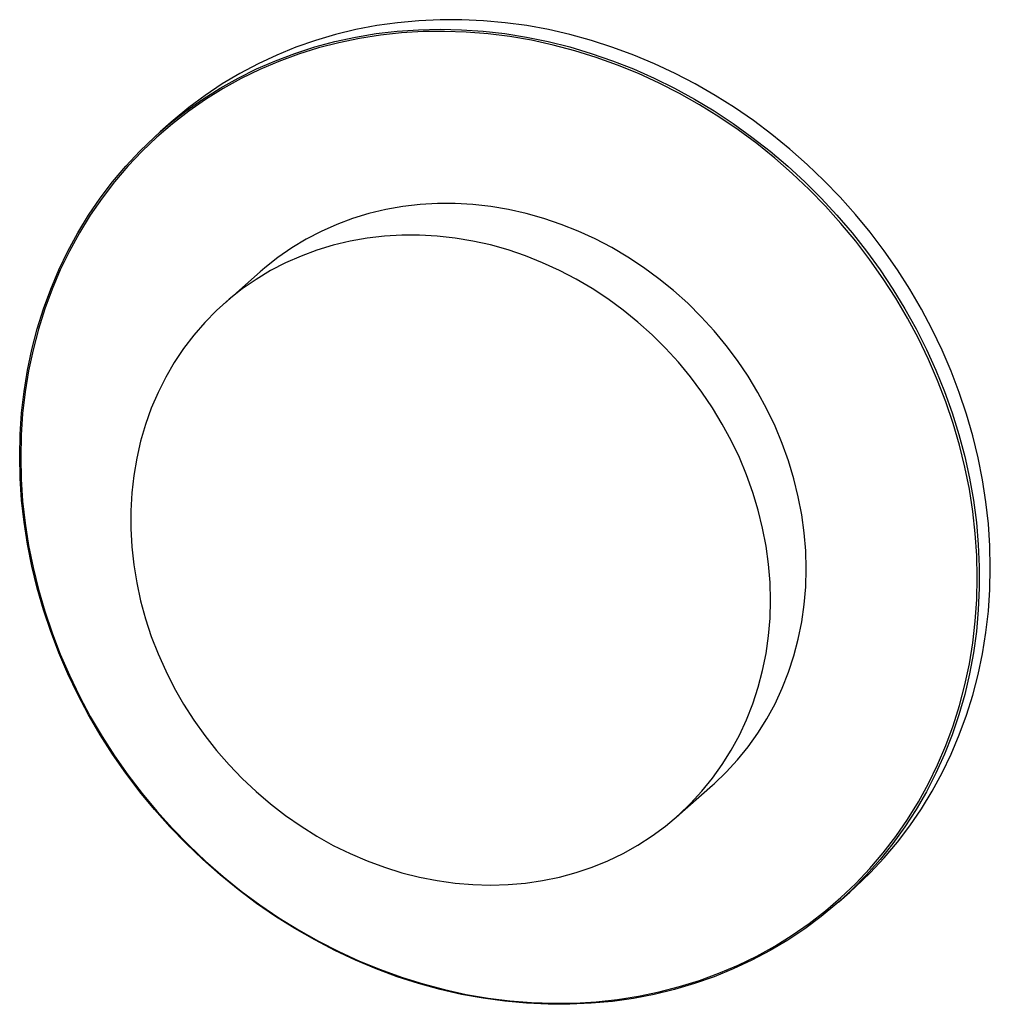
# Paper-space layout '_Dimétrica' of a CAD drawing. Header units: millimetres. Extents: x -271 to 13, y -227 to 60.
import ezdxf

# ---------------------------------------------------------------- set-up
doc = ezdxf.new("R2010")
doc.units = ezdxf.units.MM

psp = doc.layouts.new('_Dimétrica')

# ---------------------------------------------------------------- linework, layer by layer
at = {"color": 7, "linetype": 'Continuous', "lineweight": 25}
for p, q in [((-226.29, 30.36), (-229.48, 27.56)), ((-200.29, -13.37), (-210.72, -22.57)), ((-78.43, -172.57), (-68, -163.37)), ((-31.04, -197.44), (-27.86, -194.64))]:
    psp.add_line(p, q, dxfattribs=at)
at = {"color": 8, "linetype": 'Continuous', "lineweight": 25, "flags": 128}
psp.add_lwpolyline([(-229.48, 27.56), (-226.63, 29.98), (-221.93, 33.68), (-217.03, 37.13), (-211.96, 40.32), (-206.72, 43.27), (-201.33, 45.95), (-195.79, 48.36), (-190.12, 50.51), (-184.32, 52.37), (-178.41, 53.96), (-172.41, 55.26), (-166.32, 56.27), (-160.16, 57), (-153.93, 57.43), (-147.66, 57.58), (-141.35, 57.43), (-135.02, 57), (-128.67, 56.27), (-122.34, 55.26), (-116.01, 53.95), (-109.72, 52.37), (-103.47, 50.5), (-97.27, 48.36), (-91.14, 45.94), (-85.1, 43.26), (-79.14, 40.32), (-73.29, 37.12), (-67.55, 33.67), (-61.94, 29.98), (-56.47, 26.05), (-51.16, 21.9), (-46, 17.53), (-41.02, 12.94), (-36.22, 8.16), (-31.61, 3.19), (-27.2, -1.96), (-23, -7.28), (-19.02, -12.76), (-15.27, -18.39), (-11.76, -24.15), (-8.48, -30.04), (-5.46, -36.03), (-2.69, -42.13), (-0.18, -48.32), (2.07, -54.58), (4.04, -60.91), (5.74, -67.28), (7.16, -73.69), (8.3, -80.12), (9.16, -86.56), (9.73, -93), (10.02, -99.42), (10.02, -105.81), (9.73, -112.16), (9.16, -118.45), (8.3, -124.68), (7.16, -130.82), (5.74, -136.87), (4.04, -142.82), (2.07, -148.65), (-0.18, -154.34), (-2.69, -159.9), (-5.46, -165.3), (-8.48, -170.53), (-11.76, -175.6), (-15.27, -180.47), (-19.02, -185.15), (-23, -189.63), (-27.2, -193.89), (-31.04, -197.44)], dxfattribs=at)
at = {"color": 7, "linetype": 'Continuous', "lineweight": 25, "flags": 128}
for points in [[(13.23, -99.81), (13.09, -93.4), (12.66, -86.97), (11.95, -80.53), (10.95, -74.09), (9.67, -67.67), (8.11, -61.28), (6.27, -54.93), (4.16, -48.64), (1.78, -42.41), (-0.86, -36.27), (-3.76, -30.22), (-6.91, -24.27), (-10.3, -18.44), (-13.94, -12.75), (-17.8, -7.19), (-21.89, -1.79), (-26.19, 3.44), (-30.7, 8.51), (-35.41, 13.38), (-40.3, 18.07), (-45.38, 22.54), (-50.61, 26.81), (-56.01, 30.85), (-61.55, 34.66), (-67.22, 38.23), (-73.02, 41.56), (-78.92, 44.63), (-84.93, 47.44), (-91.02, 49.99), (-97.18, 52.27), (-103.41, 54.28), (-109.68, 56), (-115.99, 57.45), (-122.32, 58.61), (-128.66, 59.48), (-135, 60.06), (-141.32, 60.35), (-147.62, 60.35), (-153.87, 60.06), (-160.06, 59.48), (-166.19, 58.61), (-172.24, 57.45), (-178.2, 56.01), (-184.05, 54.28), (-189.79, 52.28), (-195.39, 50), (-200.86, 47.45), (-206.18, 44.64), (-211.34, 41.56), (-216.32, 38.24), (-221.12, 34.67), (-225.73, 30.86), (-226.29, 30.36)], [(-270.28, -67.48), (-270.14, -73.91), (-269.7, -80.37), (-268.98, -86.84), (-267.97, -93.3), (-266.67, -99.74), (-265.09, -106.16), (-263.24, -112.53), (-261.11, -118.85), (-258.7, -125.09), (-256.03, -131.25), (-253.11, -137.32), (-249.92, -143.28), (-246.49, -149.12), (-242.82, -154.82), (-238.92, -160.38), (-234.79, -165.79), (-230.44, -171.02), (-225.89, -176.08), (-221.14, -180.95), (-216.2, -185.63), (-211.08, -190.09), (-205.8, -194.34), (-200.36, -198.35), (-194.77, -202.14), (-189.06, -205.68), (-183.22, -208.97), (-177.27, -212.01), (-171.22, -214.78), (-165.09, -217.29), (-158.89, -219.52), (-152.63, -221.47), (-146.32, -223.13), (-139.98, -224.52), (-133.62, -225.61), (-127.25, -226.41), (-120.89, -226.92), (-114.55, -227.14), (-108.25, -227.06), (-101.98, -226.68), (-95.78, -226.02), (-89.65, -225.06), (-83.61, -223.81), (-77.66, -222.27), (-71.82, -220.45), (-66.1, -218.35), (-60.51, -215.97), (-55.07, -213.32), (-49.79, -210.41), (-44.67, -207.24), (-39.74, -203.81), (-34.98, -200.13), (-30.43, -196.22), (-26.09, -192.08), (-21.96, -187.72), (-18.05, -183.14), (-14.38, -178.36), (-10.95, -173.39), (-7.77, -168.23), (-4.84, -162.9), (-2.17, -157.41), (0.23, -151.77), (2.37, -146), (4.22, -140.09), (5.8, -134.07), (7.1, -127.95), (8.11, -121.75), (8.83, -115.46), (9.26, -109.11), (9.41, -102.72), (9.26, -96.28), (8.83, -89.83), (8.11, -83.36), (7.1, -76.9), (5.8, -70.45), (4.22, -64.04), (2.37, -57.66), (0.23, -51.35), (-2.17, -45.1), (-4.84, -38.94), (-7.77, -32.87), (-10.95, -26.92), (-14.38, -21.08), (-18.05, -15.37), (-21.96, -9.81), (-26.09, -4.41), (-30.43, 0.83), (-34.98, 5.89), (-39.74, 10.76), (-44.67, 15.43), (-49.79, 19.89), (-55.07, 24.14), (-60.51, 28.16), (-66.1, 31.94), (-71.82, 35.49), (-77.66, 38.78), (-83.61, 41.81), (-89.65, 44.59), (-95.78, 47.09), (-101.98, 49.32), (-108.25, 51.27), (-114.55, 52.94), (-120.89, 54.32), (-127.25, 55.41), (-133.62, 56.22), (-139.98, 56.73), (-146.32, 56.94), (-152.63, 56.86), (-158.89, 56.49), (-165.09, 55.82), (-171.22, 54.86), (-177.27, 53.61), (-183.22, 52.08), (-189.06, 50.26), (-194.77, 48.16), (-200.36, 45.78), (-205.8, 43.13), (-211.08, 40.21), (-216.2, 37.04), (-221.14, 33.61), (-225.89, 29.94), (-230.44, 26.03), (-234.79, 21.88), (-238.92, 17.52), (-242.82, 12.94), (-246.49, 8.16), (-249.92, 3.19), (-253.11, -1.96), (-256.03, -7.29), (-258.7, -12.78), (-261.11, -18.42), (-263.24, -24.2), (-265.09, -30.1), (-266.67, -36.12), (-267.97, -42.24), (-268.98, -48.45), (-269.7, -54.73), (-270.14, -61.08), (-270.28, -67.48)], [(-270.57, -67.26), (-270.43, -60.89), (-270, -54.57), (-269.28, -48.31), (-268.28, -42.12), (-267, -36.02), (-265.44, -30.02), (-263.61, -24.14), (-261.5, -18.37), (-259.12, -12.75), (-256.48, -7.27), (-253.58, -1.95), (-250.43, 3.2), (-247.03, 8.17), (-243.4, 12.95), (-239.53, 17.53), (-235.45, 21.91), (-231.14, 26.06), (-229.48, 27.56)], [(-40.61, -100.16), (-40.75, -94.9), (-41.18, -89.62), (-41.91, -84.34), (-42.91, -79.07), (-44.2, -73.83), (-45.76, -68.63), (-47.6, -63.5), (-49.71, -58.44), (-52.08, -53.48), (-54.7, -48.62), (-57.57, -43.88), (-60.67, -39.29), (-64, -34.84), (-67.55, -30.56), (-71.3, -26.46), (-75.25, -22.55), (-79.38, -18.84), (-83.68, -15.35), (-88.13, -12.09), (-92.73, -9.06), (-97.45, -6.27), (-102.29, -3.74), (-107.23, -1.47), (-112.25, 0.53), (-117.34, 2.26), (-122.48, 3.7), (-127.65, 4.86), (-132.85, 5.74), (-138.05, 6.32), (-143.24, 6.61), (-148.4, 6.6), (-153.51, 6.31), (-158.57, 5.72), (-163.55, 4.84), (-168.44, 3.67), (-173.22, 2.21), (-177.88, 0.48), (-182.41, -1.53), (-186.79, -3.81), (-191.01, -6.34), (-195.05, -9.14), (-198.9, -12.17), (-200.29, -13.37)], [(-51.04, -109.36), (-51.18, -104.1), (-51.61, -98.82), (-52.34, -93.54), (-53.34, -88.27), (-54.63, -83.03), (-56.19, -77.83), (-58.03, -72.7), (-60.14, -67.64), (-62.51, -62.67), (-65.13, -57.82), (-68, -53.08), (-71.1, -48.48), (-74.43, -44.04), (-77.98, -39.76), (-81.73, -35.66), (-85.68, -31.75), (-89.81, -28.04), (-94.11, -24.55), (-98.56, -21.28), (-103.16, -18.25), (-107.88, -15.47), (-112.72, -12.94), (-117.66, -10.67), (-122.68, -8.67), (-127.77, -6.94), (-132.91, -5.5), (-138.08, -4.34), (-143.28, -3.46), (-148.48, -2.88), (-153.67, -2.59), (-158.83, -2.59), (-163.94, -2.89), (-169, -3.48), (-173.98, -4.36), (-178.87, -5.53), (-183.65, -6.99), (-188.31, -8.72), (-192.84, -10.73), (-197.22, -13), (-201.44, -15.54), (-205.48, -18.33), (-209.33, -21.37), (-212.98, -24.64), (-216.42, -28.14), (-219.64, -31.85), (-222.63, -35.77), (-225.37, -39.87), (-227.87, -44.16), (-230.1, -48.61), (-232.08, -53.21), (-233.78, -57.95), (-235.21, -62.81), (-236.35, -67.77), (-237.22, -72.84), (-237.79, -77.97), (-238.08, -83.17), (-238.08, -88.41), (-237.79, -93.68), (-237.22, -98.96), (-236.35, -104.24), (-235.21, -109.5), (-233.78, -114.72), (-232.08, -119.88), (-230.1, -124.98), (-227.87, -130), (-225.37, -134.91), (-222.63, -139.71), (-219.64, -144.38), (-216.42, -148.9), (-212.98, -153.26), (-209.33, -157.45), (-205.48, -161.46), (-201.44, -165.27), (-197.22, -168.87), (-192.84, -172.25), (-188.31, -175.4), (-183.65, -178.31), (-178.87, -180.97), (-173.98, -183.37), (-169, -185.51), (-163.94, -187.37), (-158.83, -188.96), (-153.67, -190.26), (-148.48, -191.28), (-143.28, -192.01), (-138.08, -192.44), (-132.91, -192.58), (-127.77, -192.43), (-122.68, -191.99), (-117.66, -191.25), (-112.72, -190.23), (-107.88, -188.92), (-103.16, -187.32), (-98.56, -185.45), (-94.11, -183.31), (-89.81, -180.9), (-85.68, -178.23), (-81.73, -175.32), (-77.98, -172.16), (-74.43, -168.78), (-71.1, -165.17), (-68, -161.36), (-65.13, -157.34), (-62.51, -153.15), (-60.14, -148.78), (-58.03, -144.25), (-56.19, -139.58), (-54.63, -134.78), (-53.34, -129.86), (-52.34, -124.85), (-51.61, -119.75), (-51.18, -114.58), (-51.04, -109.36)], [(-31.04, -197.44), (-31.61, -197.93), (-36.22, -201.74), (-41.02, -205.32), (-46, -208.64), (-51.16, -211.71), (-56.47, -214.53), (-61.94, -217.08), (-67.55, -219.35), (-73.29, -221.36), (-79.14, -223.08), (-85.1, -224.53), (-91.14, -225.69), (-97.27, -226.56), (-103.47, -227.14), (-109.72, -227.43), (-116.01, -227.43), (-122.34, -227.14), (-128.67, -226.55), (-135.02, -225.68), (-141.35, -224.52), (-147.66, -223.08), (-153.93, -221.35), (-160.16, -219.35), (-166.32, -217.07), (-172.41, -214.52), (-178.41, -211.71), (-184.32, -208.63), (-190.12, -205.31), (-195.79, -201.74), (-201.33, -197.93), (-206.72, -193.89), (-211.96, -189.62), (-217.03, -185.14), (-221.93, -180.46), (-226.63, -175.59), (-231.14, -170.52), (-235.45, -165.29), (-239.53, -159.88), (-243.4, -154.33), (-247.03, -148.63), (-250.43, -142.81), (-253.58, -136.86), (-256.48, -130.81), (-259.12, -124.67), (-261.5, -118.44), (-263.61, -112.15), (-265.44, -105.8), (-267, -99.41), (-268.28, -92.98), (-269.28, -86.55), (-270, -80.1), (-270.43, -73.67), (-270.57, -67.26)], [(-68, -163.37), (-67.55, -162.96), (-64, -159.58), (-60.67, -155.97), (-57.57, -152.16), (-54.7, -148.15), (-52.08, -143.95), (-49.71, -139.58), (-47.6, -135.05), (-45.76, -130.38), (-44.2, -125.58), (-42.91, -120.66), (-41.91, -115.65), (-41.18, -110.55), (-40.75, -105.38), (-40.61, -100.16)], [(-27.86, -194.64), (-26.19, -193.14), (-21.89, -188.98), (-17.8, -184.61), (-13.94, -180.03), (-10.3, -175.25), (-6.91, -170.28), (-3.76, -165.13), (-0.86, -159.81), (1.78, -154.33), (4.16, -148.7), (6.27, -142.94), (8.11, -137.05), (9.67, -131.06), (10.95, -124.96), (11.95, -118.77), (12.66, -112.51), (13.09, -106.19), (13.23, -99.81)]]:
    psp.add_lwpolyline(points, dxfattribs=at)

doc.saveas('drawing.dxf')
